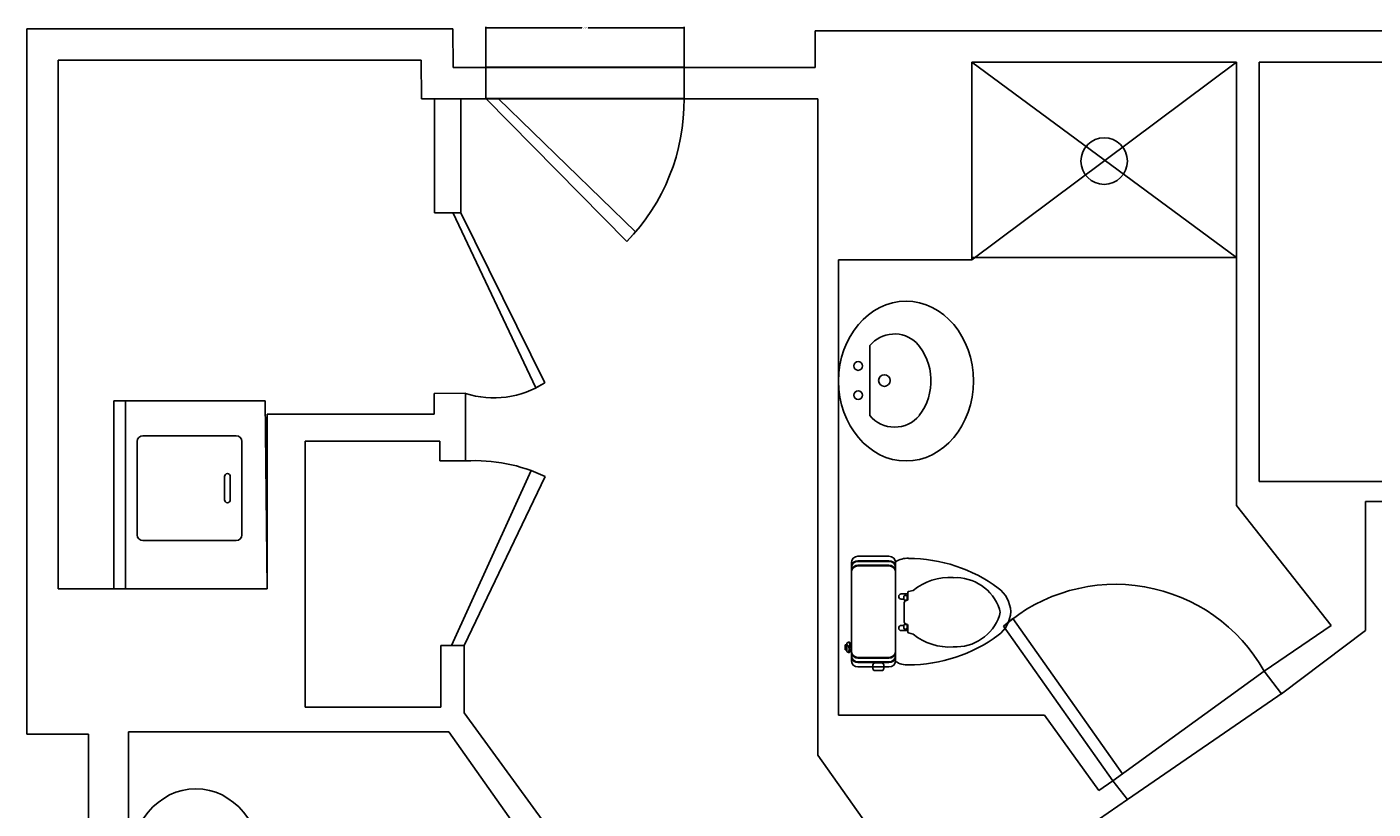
# Model space of a CAD drawing. Header units: inches. Extents: x 1191 to 1608, y 146 to 706.
# Tile 7 of 8: x 1191 to 1422, y 572 to 706. Entities that reach past the tile are written whole.
import ezdxf

# ---------------------------------------------------------------- set-up
doc = ezdxf.new("R2010")
doc.units = ezdxf.units.IN
doc.header["$LTSCALE"] = 36
doc.header["$MEASUREMENT"] = 0
for name, color, linetype in [('0EMPORARY', 7, 'Continuous'), ('3', 3, 'Continuous'), ('4', 4, 'Continuous'), ('7', 7, 'Continuous')]:
    doc.layers.add(name, color=color, linetype=linetype)
doc.styles.get("Standard").update_dxf_attribs({"font": 'arial.ttf'})

msp = doc.modelspace()

# ---------------------------------------------------------------- linework, layer by layer
at = {"color": 7}
for p, q in [((1191.11, 584.36), (1191.11, 705.48)), ((1191.11, 705.48), (1264.23, 705.48)), ((1264.23, 705.48), (1264.29, 698.84)), ((1269.88, 698.97), (1269.88, 705.8)), ((1270.06, 705.62), (1286.38, 705.62)), ((1303.77, 705.62), (1287.45, 705.62)), ((1303.95, 698.9), (1303.95, 705.8)), ((1326.46, 698.84), (1326.46, 705.12)), ((1326.46, 705.12), (1603.86, 705.12)), ((1196.47, 609.31), (1196.47, 700.11)), ((1196.47, 700.11), (1258.79, 700.11)), ((1258.79, 700.11), (1258.86, 693.47)), ((1264.29, 698.84), (1326.46, 698.84)), ((1269.88, 698.91), (1303.95, 698.91)), ((1269.88, 693.52), (1269.88, 698.91)), ((1303.95, 698.91), (1303.95, 693.52)), ((1353.38, 699.76), (1398.78, 699.76)), ((1353.38, 665.79), (1353.38, 699.76)), ((1353.38, 699.76), (1398.78, 666.21)), ((1353.38, 665.79), (1398.78, 699.76)), ((1353.38, 699.76), (1398.78, 699.76)), ((1353.38, 666.21), (1353.38, 699.76)), ((1398.78, 623.65), (1398.78, 699.76)), ((1398.78, 699.76), (1398.78, 666.21)), ((1402.69, 627.78), (1402.69, 699.76)), ((1402.69, 699.76), (1425.61, 699.76)), ((1258.86, 693.47), (1326.92, 693.47)), ((1261.09, 673.91), (1261.09, 693.47)), ((1265.59, 673.91), (1265.59, 693.47)), ((1269.88, 693.52), (1294.12, 668.95)), ((1303.95, 693.52), (1269.88, 693.52)), ((1295.63, 670.6), (1272.05, 693.49)), ((1326.92, 693.47), (1326.92, 580.76)), ((1265.59, 673.91), (1261.09, 673.91)), ((1278.5, 643.83), (1264.22, 673.95)), ((1265.59, 673.91), (1280.01, 644.7)), ((1294.12, 668.95), (1295.63, 670.6)), ((1330.49, 587.64), (1330.49, 665.79)), ((1330.49, 665.79), (1353.38, 665.79)), ((1398.78, 666.21), (1353.38, 666.21)), ((1335.84, 651.09), (1335.84, 639.09)), ((1266.43, 642.9), (1261.02, 642.85)), ((1261.02, 642.85), (1261.02, 639.34)), ((1266.43, 631.3), (1266.43, 642.9)), ((1280.01, 644.7), (1278.5, 643.83)), ((1261.02, 639.34), (1232.36, 639.34)), ((1232.36, 639.34), (1232.36, 609.31)), ((1238.89, 589.02), (1238.89, 634.69)), ((1238.89, 634.69), (1262.03, 634.69)), ((1262.03, 634.69), (1262.03, 631.3)), ((1262.03, 631.3), (1266.43, 631.3)), ((1277.71, 629.62), (1263.99, 599.58)), ((1280.1, 628.61), (1277.71, 629.62)), ((1266.18, 599.58), (1280.1, 628.61)), ((1425.51, 627.78), (1402.69, 627.78)), ((1420.95, 602.15), (1420.95, 624.3)), ((1420.95, 624.3), (1429.86, 624.3)), ((1415.08, 603.02), (1398.78, 623.65)), ((1232.36, 609.31), (1196.47, 609.31)), ((1358.81, 602.91), (1360.42, 604.21)), ((1360.42, 604.21), (1379.23, 577.56)), ((1377.55, 576.34), (1358.81, 602.91)), ((1403.56, 595.2), (1415.08, 603.02)), ((1406.55, 591.32), (1420.95, 602.15)), ((1266.18, 599.58), (1262.16, 599.58)), ((1262.16, 599.58), (1262.16, 589.02)), ((1266.18, 588.02), (1266.18, 599.58)), ((1377.55, 576.34), (1403.56, 595.2)), ((1403.56, 595.2), (1406.55, 591.32)), ((1403.56, 595.2), (1406.55, 591.32)), ((1406.82, 591.5), (1380.09, 573.14)), ((1262.16, 589.02), (1238.89, 589.02)), ((1286.04, 560.88), (1266.18, 588.02)), ((1365.82, 587.64), (1330.49, 587.64)), ((1375.16, 574.68), (1365.82, 587.64)), ((1201.69, 584.36), (1191.11, 584.36)), ((1201.69, 381.79), (1201.69, 584.36)), ((1208.54, 514.33), (1208.54, 584.77)), ((1208.54, 584.77), (1263.57, 584.77)), ((1263.57, 584.77), (1282.27, 558.24)), ((1326.92, 580.76), (1349.79, 548.51)), ((1377.55, 576.34), (1375.16, 574.68)), ((1380.09, 573.14), (1377.55, 576.34)), ((1380.09, 573.14), (1377.55, 576.34)), ((1351.47, 553.51), (1380.09, 573.14))]:
    msp.add_line(p, q, dxfattribs=at)
for centre, radius in [((1376.08, 682.77), 4), ((1333.84, 647.59), 0.75), ((1338.34, 645.09), 1), ((1333.84, 642.59), 0.75)]:
    msp.add_circle(centre, radius, dxfattribs=at)
for centre, radius, start, end in [((1269.14, 693.19), 34.81, 315.8638, 0.5459), ((1340.07, 647.62), 5.47, 46.4552, 140.6974), ((1336.5, 645.03), 9.84, 322.8182, 41.7631), ((1271.34, 657.95), 15.84, 251.9213, 303.1787), ((1340.09, 642.59), 5.51, 219.4725, 320.5275), ((1268.02, 603.24), 28.1, 64.5316, 93.237), ((1378.04, 580.79), 29.31, 29.4414, 130.9977)]:
    msp.add_arc(centre, radius, start, end, dxfattribs=at)
for centre in [(1342.06, 645), (1220.11, 561.29)]:
    msp.add_ellipse(centre, major_axis=(0, 13.72), ratio=0.843731, dxfattribs=at)
for points in [[(1270.06, 705.65), (1270.06, 705.59), (1269.88, 705.62)], [(1303.77, 705.65), (1303.77, 705.59), (1303.95, 705.62)]]:
    msp.add_solid(points, dxfattribs=at)
at = {"layer": '0EMPORARY', "color": 7, "linetype": 'Continuous'}
for p, q in [((1232.03, 641.61), (1206.03, 641.61)), ((1206.03, 641.61), (1206.03, 609.31)), ((1208.03, 641.61), (1208.03, 609.31)), ((1232.36, 609.31), (1232.03, 641.61)), ((1210.03, 634.61), (1210.03, 618.61)), ((1227.03, 635.61), (1211.03, 635.61)), ((1228.03, 618.61), (1228.03, 634.61)), ((1225.53, 629.11), (1225.53, 629.11)), ((1225.03, 628.61), (1225.03, 624.61)), ((1226.03, 624.61), (1226.03, 628.61)), ((1225.53, 624.11), (1225.53, 624.11)), ((1211.03, 617.61), (1227.03, 617.61)), ((1206.03, 609.31), (1232.36, 609.31))]:
    msp.add_line(p, q, dxfattribs=at)
for centre, radius, start, end in [((1211.03, 634.61), 1, 90, 180), ((1227.03, 634.61), 1, 0, 90), ((1225.53, 628.61), 0.5, 90, 180), ((1225.53, 628.61), 0.5, 0, 90), ((1225.53, 624.61), 0.5, 180, 270), ((1225.53, 624.61), 0.5, 270, 0), ((1211.03, 618.61), 1, 180, 270), ((1227.03, 618.61), 1, 270, 0)]:
    msp.add_arc(centre, radius, start, end, dxfattribs=at)
at = {"layer": '3', "color": 7}
for p, q in [((1339.13, 614.16), (1333.81, 614.16)), ((1339.13, 613.39), (1333.81, 613.39)), ((1339.13, 597.44), (1333.81, 597.44)), ((1339.13, 596.67), (1333.81, 596.67))]:
    msp.add_line(p, q, dxfattribs=at)
for centre, start, end in [((1333.81, 612.9), 90, 155.38), ((1333.81, 612.13), 90, 155.38), ((1339.13, 612.9), 24.62, 90), ((1339.13, 612.13), 24.62, 90), ((1333.81, 598.69), 204.62, 270), ((1333.81, 597.92), 204.62, 270), ((1339.13, 598.69), 270, 335.38), ((1339.13, 597.92), 270, 335.38)]:
    msp.add_arc(centre, 1.25, start, end, dxfattribs=at)
at = {"layer": '4', "color": 7}
for p, q in [((1333.81, 614.91), (1339.13, 614.91)), ((1332.67, 605.41), (1332.67, 613.77)), ((1340.27, 608.52), (1340.27, 613.77)), ((1340.27, 613.77), (1340.27, 608.38)), ((1340.27, 608.52), (1340.27, 608.38)), ((1340.27, 608.38), (1340.27, 597.05)), ((1342.35, 607.51), (1342.35, 608.67)), ((1342.49, 608.85), (1343.26, 609.06)), ((1341.76, 605.3), (1341.76, 606.94)), ((1342.14, 607.32), (1342.16, 607.32)), ((1332.67, 597.05), (1332.67, 605.41)), ((1341.76, 603.66), (1341.76, 605.3)), ((1340.27, 597.05), (1340.27, 602.22)), ((1342.16, 603.28), (1342.14, 603.28)), ((1342.35, 601.93), (1342.35, 603.09)), ((1343.26, 601.55), (1342.49, 601.75)), ((1336.75, 596.6), (1337.85, 596.6)), ((1339.13, 595.91), (1333.81, 595.91)), ((1336.37, 595.66), (1336.37, 596.22)), ((1337.85, 595.28), (1336.75, 595.28)), ((1338.23, 596.22), (1338.23, 595.66))]:
    msp.add_line(p, q, dxfattribs=at)
for centre, radius, start, end in [((1333.81, 613.77), 1.14, 90, 180), ((1339.13, 613.77), 1.14, 0, 90), ((1342.31, 610.77), 3.8, 87.0169, 122.6861), ((1342.39, 588.48), 26.08, 53.5789, 89.7579), ((1349.54, 601.23), 10.04, 86.5288, 128.7448), ((1350.57, 603.29), 7.96, 18.6914, 93.0073), ((1342.54, 608.67), 0.19, 105.0569, 180), ((1354.84, 605.25), 5.19, 1.8047, 54.2933), ((1342.14, 606.94), 0.38, 90, 180), ((1342.16, 607.51), 0.19, 270, 0), ((1356.76, 605.3), 1.45, 337.9949, 22.0051), ((1342.14, 603.66), 0.38, 180, 270), ((1350.57, 607.31), 7.96, 266.9927, 341.3086), ((1354.84, 605.58), 5.19, 305.7067, 358.1953), ((1342.16, 603.09), 0.19, 360, 90), ((1342.54, 601.93), 0.19, 180, 254.9431), ((1342.39, 622.34), 26.08, 270.2421, 306.4211), ((1349.54, 609.37), 10.04, 231.2552, 273.4712), ((1333.81, 597.05), 1.14, 180, 270), ((1336.75, 596.22), 0.38, 90, 180), ((1337.85, 596.22), 0.38, 360, 90), ((1339.13, 597.05), 1.14, 270, 0), ((1342.31, 600.06), 3.8, 237.3139, 272.9831), ((1336.75, 595.66), 0.38, 180, 270), ((1337.85, 595.66), 0.38, 270, 0)]:
    msp.add_arc(centre, radius, start, end, dxfattribs=at)
at = {"layer": '7', "color": 7}
for p, q in [((1339.13, 614.04), (1333.81, 614.04)), ((1339.13, 613.27), (1333.81, 613.27)), ((1342.35, 608.45), (1341.25, 608.45)), ((1341.69, 607.58), (1341.69, 607.99)), ((1341.88, 608.18), (1342.08, 608.18)), ((1342.27, 607.99), (1342.27, 607.58)), ((1341.25, 607.56), (1341.69, 607.56)), ((1342.08, 607.39), (1341.88, 607.39)), ((1341.25, 603.05), (1341.69, 603.05)), ((1342.35, 602.15), (1341.25, 602.15)), ((1341.69, 603.02), (1341.69, 602.61)), ((1342.08, 603.21), (1341.88, 603.21)), ((1341.88, 602.42), (1342.08, 602.42)), ((1342.27, 602.61), (1342.27, 603.02)), ((1331.9, 599.73), (1331.59, 599.73)), ((1331.59, 599.73), (1331.59, 598.83)), ((1331.59, 599.56), (1331.9, 599.56)), ((1331.9, 599.28), (1331.59, 599.28)), ((1331.9, 599.03), (1331.59, 599.03)), ((1331.59, 598.83), (1331.59, 598.83)), ((1331.59, 598.83), (1331.9, 598.83)), ((1331.9, 599.94), (1331.9, 599.73)), ((1331.9, 599.73), (1331.9, 598.83)), ((1331.9, 598.83), (1331.9, 598.62)), ((1339.13, 597.55), (1333.81, 597.55)), ((1339.13, 596.78), (1333.81, 596.78))]:
    msp.add_line(p, q, dxfattribs=at)
for centre, radius, start, end in [((1333.81, 612.9), 1.14, 90, 180), ((1333.81, 612.13), 1.14, 90, 180), ((1339.13, 612.9), 1.14, 0, 90), ((1339.13, 612.13), 1.14, 0, 90), ((1341.25, 608), 0.446, 90, 270), ((1341.88, 607.99), 0.19, 90, 180), ((1342.08, 607.99), 0.19, 0, 90), ((1341.88, 607.58), 0.19, 180, 270), ((1342.08, 607.58), 0.19, 270, 0), ((1341.25, 602.6), 0.446, 90, 270), ((1341.88, 603.02), 0.19, 90, 180), ((1341.88, 602.61), 0.19, 180, 270), ((1342.08, 603.02), 0.19, 0, 90), ((1342.08, 602.61), 0.19, 270, 360), ((1332.18, 599.89), 0.286, 70.0831, 169.6748), ((1331.12, 598.93), 1.19, 332.8818, 49.142), ((1330.42, 599.37), 2.02, 330.7977, 22.8926), ((1331.92, 599.5), 0.752, 356.8148, 61.202), ((1331.92, 599.07), 0.752, 298.798, 3.1852), ((1333.81, 598.69), 1.14, 180, 270), ((1339.13, 598.69), 1.14, 270, 0), ((1332.18, 598.68), 0.286, 190.3252, 289.9169), ((1333.81, 597.92), 1.14, 180, 270), ((1339.13, 597.92), 1.14, 270, 0)]:
    msp.add_arc(centre, radius, start, end, dxfattribs=at)

# ---------------------------------------------------------------- texts
at = {"color": 7}
msp.add_text('34.0669', height=0.18, dxfattribs=at).set_placement((1286.46, 705.53))

doc.saveas('drawing.dxf')
